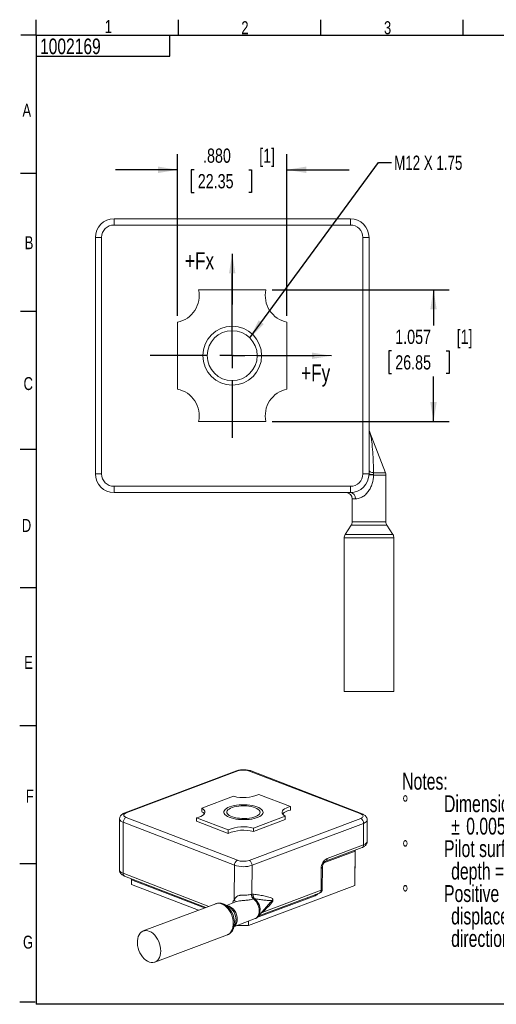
# Model space of a CAD drawing. Header units: inches. Extents: x 0.3 to 10.7, y 0.3 to 8.3.
# Tile 1 of 2: x 0.3 to 4.1, y 0.3 to 8.2. Entities that reach past the tile are written whole.
import ezdxf

# ---------------------------------------------------------------- set-up
doc = ezdxf.new("R2010")
doc.units = ezdxf.units.IN
doc.header["$MEASUREMENT"] = 0
doc.linetypes.add('CENTERX2', pattern=[0.8, 0.5, -0.1, 0.1, -0.1])
for name, color, linetype in [('BORDER', 1, 'Continuous'), ('CENTER', 151, 'CENTERX2'), ('DIMENSIONS', 150, 'Continuous'), ('TEXT', 7, 'Continuous')]:
    doc.layers.add(name, color=color, linetype=linetype)
doc.styles.add('SLDTEXTSTYLE0', font='TXT', dxfattribs={"width": 0.7})
doc.styles.add('SLDTEXTSTYLE1', font='TXT', dxfattribs={"width": 0.75})
doc.dimstyles.new('SLDDIMSTYLE2', dxfattribs={"dimtxt": 0.114583, "dimasz": 0.156, "dimexe": 0, "dimexo": 0.0625, "dimgap": 0.028646, "dimtad": 0, "dimtih": 1, "dimtoh": 1, "dimdec": 3, "dimrnd": 1e-09, "dimzin": 12, "dimdsep": 46, "dimtxsty": 'SLDTEXTSTYLE1', "dimsah": 1, "dimcen": 0.09, "dimadec": 0, "dimazin": 3, "dimtfac": 1, "dimtdec": 3, "dimtofl": 0, "dimtmove": 0, "dimatfit": 3, "dimfxl": 0, "dimfrac": 2, "dimtolj": 1, "dimtzin": 12, "dimarcsym": 0})
doc.dimstyles.new('SLDDIMSTYLE3', dxfattribs={"dimtxt": 0.18, "dimasz": 0.156, "dimexe": 0, "dimexo": 0.0625, "dimgap": 0, "dimtad": 0, "dimtih": 1, "dimtoh": 1, "dimdec": 0, "dimrnd": 1e-09, "dimzin": 0, "dimdsep": 46, "dimtxsty": 'Standard', "dimsah": 1, "dimcen": 0.09, "dimadec": 0, "dimazin": 0, "dimtfac": 0.156, "dimtdec": 0, "dimtofl": 0, "dimtmove": 0, "dimatfit": 3, "dimfxl": 0, "dimfrac": 2, "dimtolj": 1, "dimtzin": 0, "dimarcsym": 0})
doc.dimstyles.new('SLDDIMSTYLE5', dxfattribs={"dimtxt": 0.114583, "dimasz": 0.156, "dimexe": 0, "dimexo": 0.0625, "dimgap": 0.028646, "dimtad": 0, "dimtih": 1, "dimtoh": 1, "dimdec": 3, "dimrnd": 1e-09, "dimzin": 4, "dimdsep": 46, "dimtxsty": 'SLDTEXTSTYLE1', "dimsah": 1, "dimcen": 0.09, "dimadec": 0, "dimazin": 1, "dimtfac": 1, "dimtdec": 3, "dimtmove": 0, "dimatfit": 0, "dimfxl": 0, "dimfrac": 2, "dimtolj": 1, "dimtzin": 12, "dimarcsym": 0})

# ---------------------------------------------------------------- blocks, each defined once
blk = doc.blocks.new('SW_NOTE_0')
at = {"layer": 'DIMENSIONS', "color": 0, "attachment_point": 1, "style": 'SLDTEXTSTYLE0'}
for s, insert, char_height in [('Notes:', (0, 0.1746), 0.13542), ('Dimensions are in inch [mm]; all tollerances are', (0.3365, -0.006), 0.135417), ('%%d', (0, -0.006), 0.13542), ('%%p', (0.3937, -0.1865), 0.13542), ('0.005 in [ 0.13 mm] unless otherwise noted.', (0.5148, -0.1865), 0.135417), ('%%d', (0, -0.3671), 0.13542), ('Pilot surfaces: [1]; maximum reccomended pilot', (0.3365, -0.3671), 0.135417), ('depth = 0.030 in [0.76 mm].', (0.3937, -0.5477), 0.135417), ('%%d', (0, -0.7282), 0.13542), ('Positive outputs result when the transducer tip is', (0.3365, -0.7282), 0.135417), ('displaced relative to the transducer base in the', (0.3937, -0.9088), 0.135417), ('directions indicated.', (0.3937, -1.0893), 0.135417)]:
    blk.add_mtext(s, dxfattribs=dict(at, insert=insert, char_height=char_height))
blk = doc.blocks.new('_D_7')
at = {"layer": 'DIMENSIONS'}
for p, q in [((1.5276, 5.8694), (1.5276, 7.1685)), ((2.4076, 5.8694), (2.4076, 7.1685)), ((1.5276, 7.0435), (1.0276, 7.0435)), ((1.6615, 7.0435), (1.6383, 7.0435)), ((1.6383, 7.0435), (1.6383, 6.8614)), ((2.1005, 7.0435), (2.1237, 7.0435)), ((2.1237, 7.0435), (2.1237, 6.8614)), ((2.4076, 7.0435), (2.9076, 7.0435)), ((1.6383, 6.8614), (1.6615, 6.8614)), ((2.1237, 6.8614), (2.1005, 6.8614))]:
    blk.add_line(p, q, dxfattribs=at)
for points in [[(1.5276, 7.0435), (1.3716, 7.0695), (1.3716, 7.0175)], [(2.4076, 7.0435), (2.5636, 7.0175), (2.5636, 7.0695)]]:
    blk.add_solid(points, dxfattribs=at)
at = {"layer": 'DIMENSIONS', "char_height": 0.11458, "attachment_point": 1, "style": 'SLDTEXTSTYLE1'}
for s, insert in [('.880', (1.7329, 7.2144)), ('[1]', (2.1841, 7.2144)), ('22.35', (1.6906, 7.0091))]:
    blk.add_mtext(s, dxfattribs=dict(at, insert=insert))
blk = doc.blocks.new('_D_8')
at = {"layer": 'DIMENSIONS'}
for p, q in [((2.2881, 6.0783), (3.7108, 6.0783)), ((3.5858, 6.0783), (3.5858, 5.7928)), ((3.2492, 5.5875), (3.226, 5.5875)), ((3.226, 5.5875), (3.226, 5.4055)), ((3.6882, 5.5875), (3.7114, 5.5875)), ((3.7114, 5.5875), (3.7114, 5.4055)), ((3.226, 5.4055), (3.2492, 5.4055)), ((3.5858, 5.0213), (3.5858, 5.3822)), ((3.7114, 5.4055), (3.6882, 5.4055)), ((2.2881, 5.0213), (3.7108, 5.0213))]:
    blk.add_line(p, q, dxfattribs=at)
for points in [[(3.5858, 6.0783), (3.5598, 5.9223), (3.6118, 5.9223)], [(3.5858, 5.0213), (3.6118, 5.1773), (3.5598, 5.1773)]]:
    blk.add_solid(points, dxfattribs=at)
at = {"layer": 'DIMENSIONS', "char_height": 0.11458, "attachment_point": 1, "style": 'SLDTEXTSTYLE1'}
for s, insert in [('1.057', (3.2783, 5.7585)), ('[1]', (3.7718, 5.7585)), ('26.85', (3.2783, 5.5532))]:
    blk.add_mtext(s, dxfattribs=dict(at, insert=insert))
blk = doc.blocks.new('SW_CENTERMARKSYMBOL_5')
at = {"layer": 'CENTER', "color": 0}
for p, q in [((0, 0.2), (0, 0.66)), ((0, 0), (0, 0.1)), ((-0.2, 0), (-0.66, 0)), ((0, 0), (-0.1, 0)), ((0, 0), (0, -0.1)), ((0, 0), (0.1, 0)), ((0.2, 0), (0.66, 0)), ((0, -0.2), (0, -0.66))]:
    blk.add_line(p, q, dxfattribs=at)

msp = doc.modelspace()

# ---------------------------------------------------------------- linework, layer by layer
at = {"color": 1, "linetype": 'Continuous', "lineweight": 15}
for p, q in [((1.0176, 6.6498), (1.0176, 6.5998)), ((1.0176, 6.6498), (2.9176, 6.6498)), ((2.9176, 6.5998), (2.9176, 6.6498)), ((2.9176, 6.5998), (1.0176, 6.5998)), ((0.8676, 6.4998), (0.9176, 6.4998)), ((0.8676, 4.5998), (0.8676, 6.4998)), ((0.9176, 6.4998), (0.9176, 4.5998)), ((3.0176, 4.5998), (3.0176, 6.4998)), ((3.0176, 6.4998), (3.0676, 6.4998)), ((3.0676, 6.4998), (3.0676, 4.5998)), ((2.2381, 6.0783), (1.697, 6.0783)), ((1.5276, 5.2802), (1.5276, 5.8194)), ((2.4076, 5.8194), (2.4076, 5.2802)), ((1.697, 5.0213), (2.2381, 5.0213)), ((3.1992, 4.6085), (3.0709, 4.9411)), ((0.8676, 4.5998), (0.9176, 4.5998)), ((3.0176, 4.5998), (3.0676, 4.5998)), ((3.2026, 4.2146), (3.2026, 4.5905)), ((1.0176, 4.4998), (2.9176, 4.4998)), ((1.0176, 4.4498), (1.0176, 4.4998)), ((2.9176, 4.4498), (1.0176, 4.4498)), ((2.9176, 4.4998), (2.9176, 4.4498)), ((2.9326, 4.3998), (2.9326, 4.2146)), ((2.9245, 4.1874), (2.8757, 4.1122)), ((3.2595, 4.1122), (3.2107, 4.1874)), ((2.8676, 4.085), (2.8676, 2.8498)), ((3.2676, 2.8498), (3.2676, 4.085)), ((3.2676, 2.8498), (2.8676, 2.8498)), ((2.0007, 2.2126), (1.1034, 1.8755)), ((2.0125, 2.2122), (1.1152, 1.8751)), ((3.0008, 1.8667), (2.1068, 2.2118)), ((3.0127, 1.867), (2.1187, 2.2121)), ((1.7237, 1.9128), (1.9784, 2.0085)), ((2.435, 1.9254), (2.1804, 2.0236)), ((1.7236, 1.8851), (1.7237, 1.9128)), ((2.4349, 1.8976), (2.435, 1.9254)), ((1.0622, 1.8266), (1.0604, 1.4167)), ((1.1151, 1.8392), (2.0091, 1.4942)), ((1.6811, 1.8084), (1.6812, 1.8361)), ((1.6812, 1.8361), (1.9358, 1.7378)), ((2.1034, 1.4938), (3.0007, 1.8308)), ((2.3923, 1.8209), (2.1377, 1.7253)), ((2.3924, 1.8487), (2.1378, 1.753)), ((2.3923, 1.8209), (2.3924, 1.8487)), ((1.0895, 1.3896), (1.0913, 1.7995)), ((1.9854, 1.4545), (1.0913, 1.7995)), ((1.9357, 1.7101), (1.6811, 1.8084)), ((3.0241, 1.7909), (2.1268, 1.4539)), ((2.1378, 1.753), (2.1377, 1.7253)), ((3.0233, 1.6183), (3.0241, 1.7909)), ((3.0527, 1.6451), (3.0535, 1.8177)), ((1.9358, 1.7378), (1.9357, 1.7101)), ((2.7187, 1.4862), (3.0115, 1.5962)), ((2.7305, 1.5084), (3.0233, 1.6183)), ((2.9557, 1.5672), (2.9545, 1.2929)), ((2.9557, 1.5681), (2.9546, 1.3263)), ((1.9842, 1.1791), (1.9854, 1.4545)), ((2.1258, 1.2213), (2.1268, 1.4539)), ((2.6822, 1.2533), (2.683, 1.429)), ((2.692, 1.2622), (2.6928, 1.4379)), ((1.1011, 1.3674), (1.7549, 1.1151)), ((1.1567, 1.3379), (1.1566, 1.3009)), ((1.1566, 1.3009), (1.6957, 1.0928)), ((2.0978, 0.9711), (2.9545, 1.2929)), ((2.9545, 1.2929), (2.9546, 1.3263)), ((2.1803, 1.047), (2.6704, 1.2312)), ((2.2079, 1.0751), (2.6822, 1.2533)), ((1.8353, 1.1452), (1.2519, 0.9261)), ((1.9355, 1.1248), (1.9018, 1.1409)), ((1.9018, 1.1409), (1.9034, 1.1401)), ((2.0031, 1.162), (1.9217, 1.1314)), ((2.1764, 1.0426), (2.2756, 1.1566)), ((2.2733, 1.1542), (2.2755, 1.1567)), ((1.9762, 0.9427), (1.991, 0.977)), ((1.985, 0.9629), (2.1525, 1.0258)), ((1.9904, 0.9756), (1.991, 0.977)), ((2.009, 0.9719), (2.0101, 0.9715)), ((2.0101, 0.9724), (2.0101, 0.9715)), ((2.0101, 0.9715), (2.0978, 0.9711)), ((2.098, 1.0053), (2.0978, 0.9711)), ((1.3457, 0.6765), (1.929, 0.8956)), ((1.9779, 0.9467), (1.9762, 0.9427))]:
    msp.add_line(p, q, dxfattribs=at)
at = {"color": 8, "linetype": 'Continuous', "lineweight": 15}
for p, q in [((3.2026, 4.5905), (3.1039, 4.5905)), ((3.1045, 4.6085), (3.1992, 4.6085)), ((2.9581, 4.3998), (2.9326, 4.3998)), ((2.9326, 4.2146), (3.2026, 4.2146)), ((3.2107, 4.1874), (2.9245, 4.1874)), ((3.2676, 4.085), (2.8676, 4.085)), ((2.8757, 4.1122), (3.2595, 4.1122)), ((2.9557, 1.5672), (2.7043, 1.4728)), ((1.0895, 1.3896), (1.7782, 1.1238)), ((1.7444, 1.1111), (1.1567, 1.3379)), ((2.6349, 1.2098), (2.1665, 1.0338)), ((2.2079, 1.0751), (2.201, 1.0708)), ((2.2071, 1.0778), (2.2079, 1.0751))]:
    msp.add_line(p, q, dxfattribs=at)
at = {"color": 1, "linetype": 'Continuous', "lineweight": 15, "flags": 128}
for points in [[(3.0676, 4.6265), (3.0683, 4.6234), (3.0702, 4.6205), (3.0735, 4.6177), (3.0779, 4.6151), (3.0833, 4.6129), (3.0897, 4.611), (3.0968, 4.6095), (3.1045, 4.6085)], [(1.7237, 1.9128), (1.7349, 1.9051), (1.7428, 1.8969), (1.7471, 1.8883), (1.7478, 1.8795), (1.7449, 1.8709), (1.7384, 1.8625), (1.7285, 1.8547), (1.7154, 1.8475), (1.6995, 1.8413), (1.6812, 1.8361)], [(2.1529, 1.9163), (2.1374, 1.9215), (2.12, 1.9257), (2.1011, 1.9288), (2.0813, 1.9308), (2.0609, 1.9317), (2.0404, 1.9313), (2.0204, 1.9298), (2.0012, 1.9271), (1.9834, 1.9233), (1.9673, 1.9185), (1.9533, 1.9129), (1.9419, 1.9064), (1.9331, 1.8994), (1.9272, 1.892), (1.9245, 1.8842), (1.9248, 1.8764), (1.9283, 1.8687), (1.9348, 1.8613), (1.9442, 1.8543), (1.9563, 1.848), (1.9708, 1.8424), (1.9873, 1.8377), (2.0054, 1.8341), (2.0249, 1.8315), (2.045, 1.83), (2.0655, 1.8298), (2.0858, 1.8308), (2.1055, 1.8329), (2.1241, 1.8361), (2.1411, 1.8404), (2.1561, 1.8457), (2.1689, 1.8517), (2.1791, 1.8585), (2.1864, 1.8657), (2.1907, 1.8733), (2.1919, 1.8811), (2.19, 1.8889), (2.185, 1.8965), (2.177, 1.9037), (2.1662, 1.9104), (2.1529, 1.9163)], [(2.3924, 1.8487), (2.3813, 1.8563), (2.3734, 1.8646), (2.3691, 1.8732), (2.3683, 1.8819), (2.3713, 1.8906), (2.3778, 1.8989), (2.3877, 1.9068), (2.4008, 1.9139), (2.4167, 1.9202), (2.435, 1.9254)], [(1.1152, 1.8751), (1.1069, 1.8713), (1.1008, 1.867), (1.0969, 1.8622), (1.0956, 1.8573), (1.0969, 1.8523), (1.1007, 1.8475), (1.1068, 1.8431), (1.1151, 1.8392)], [(3.0007, 1.8308), (3.009, 1.8347), (3.0152, 1.839), (3.019, 1.8438), (3.0203, 1.8487), (3.019, 1.8537), (3.0153, 1.8584), (3.0091, 1.8629), (3.0008, 1.8667)], [(1.3929, 0.765), (1.3919, 0.7842), (1.3887, 0.8039), (1.3834, 0.8234), (1.3761, 0.8425), (1.367, 0.8606), (1.3563, 0.8773), (1.3443, 0.8922), (1.3312, 0.905), (1.3173, 0.9154), (1.303, 0.9231), (1.2886, 0.9279), (1.2744, 0.9298), (1.2608, 0.9286), (1.2481, 0.9245), (1.2366, 0.9175), (1.2266, 0.9077), (1.2182, 0.8955), (1.2118, 0.8811), (1.2073, 0.8647), (1.205, 0.8469), (1.205, 0.8281), (1.2071, 0.8086), (1.2113, 0.7889), (1.2177, 0.7695), (1.2259, 0.7509), (1.2358, 0.7334), (1.2472, 0.7175), (1.2598, 0.7036), (1.2734, 0.692), (1.2875, 0.683), (1.3019, 0.6767), (1.3162, 0.6733), (1.3301, 0.673), (1.3433, 0.6756), (1.3555, 0.6812), (1.3663, 0.6896), (1.3755, 0.7007), (1.3829, 0.714), (1.3884, 0.7295), (1.3918, 0.7466), (1.3929, 0.765)]]:
    msp.add_lwpolyline(points, dxfattribs=at)
at = {"color": 7, "linetype": 'Continuous', "lineweight": 0, "flags": 128}
msp.add_lwpolyline([(1.9469, 1.9236), (1.9635, 1.929), (1.982, 1.9335), (2.0019, 1.937), (2.0229, 1.9393), (2.0446, 1.9405), (2.0666, 1.9406), (2.0884, 1.9395), (2.1096, 1.9372), (2.1298, 1.9338), (2.1486, 1.9294), (2.1657, 1.9241), (2.1806, 1.9179), (2.1932, 1.911), (2.2032, 1.9035), (2.2103, 1.8956), (2.2144, 1.8873), (2.2155, 1.879), (2.2136, 1.8707), (2.2086, 1.8625), (2.2007, 1.8547), (2.19, 1.8475), (2.1767, 1.8409), (2.1612, 1.835), (2.1436, 1.8301), (2.1244, 1.8261), (2.1038, 1.8232), (2.0824, 1.8214), (2.0605, 1.8208), (2.0386, 1.8213), (2.017, 1.823), (1.9963, 1.8258), (1.9767, 1.8297), (1.9588, 1.8346), (1.9427, 1.8403), (1.9289, 1.8469), (1.9176, 1.8541), (1.9091, 1.8619), (1.9034, 1.87), (1.9008, 1.8783), (1.9012, 1.8866), (1.9047, 1.8949), (1.9112, 1.9029), (1.9205, 1.9104), (1.9325, 1.9174), (1.9469, 1.9236)], dxfattribs=at)
at = {"color": 8, "linetype": 'Continuous', "lineweight": 15, "flags": 128}
for points in [[(3.0535, 1.8178), (3.0535, 1.8177), (3.0515, 1.8103), (3.0458, 1.8032), (3.0365, 1.7967), (3.0241, 1.7909)], [(3.0233, 1.6183), (3.0358, 1.6241), (3.045, 1.6306), (3.0508, 1.6377), (3.0527, 1.6451), (3.0527, 1.6451)], [(2.6359, 1.2182), (2.6354, 1.2156), (2.6349, 1.2098)], [(2.6822, 1.2533), (2.6864, 1.2552), (2.6895, 1.2574), (2.6914, 1.2597), (2.692, 1.2622), (2.692, 1.2622)], [(1.929, 0.8956), (1.9329, 0.8972), (1.9444, 0.9042), (1.9544, 0.914), (1.9628, 0.9262), (1.9692, 0.9406), (1.9737, 0.957), (1.9759, 0.9748), (1.976, 0.9936), (1.9739, 1.0131), (1.9696, 1.0328), (1.9633, 1.0522), (1.9551, 1.0708), (1.9452, 1.0883), (1.9338, 1.1042), (1.9211, 1.1181), (1.9076, 1.1297), (1.8935, 1.1387), (1.8791, 1.145), (1.8648, 1.1484), (1.8509, 1.1487), (1.8377, 1.1461), (1.8353, 1.1452)], [(2.1525, 1.0258), (2.1588, 1.0289), (2.1676, 1.0359), (2.1747, 1.0455), (2.18, 1.0572), (2.1833, 1.0708), (2.1844, 1.0857), (2.1834, 1.1015), (2.1802, 1.1175), (2.175, 1.1333), (2.1679, 1.1483), (2.1593, 1.162), (2.1493, 1.1739), (2.1383, 1.1837)]]:
    msp.add_lwpolyline(points, dxfattribs=at)
at = {"color": 7, "linetype": 'Continuous', "lineweight": 0}
msp.add_circle((1.9676, 5.5498), 0.2362, dxfattribs=at)
at = {"color": 1, "linetype": 'Continuous', "lineweight": 15}
msp.add_circle((1.9676, 5.5498), 0.2008, dxfattribs=at)
for centre, radius, start, end in [((1.0176, 6.4998), 0.15, 90, 180), ((2.9176, 6.4998), 0.15, 0, 90), ((1.0176, 6.4998), 0.1, 90, 180), ((2.9176, 6.4998), 0.1, 0, 90), ((1.4856, 6.0318), 0.2165, 281.18604, 12.40266), ((2.4496, 6.0318), 0.2165, 167.59734, 258.81396), ((1.4856, 5.0678), 0.2165, 347.59734, 78.81396), ((2.4496, 5.0678), 0.2165, 101.18604, 192.40266), ((3.1176, 4.9591), 0.05, 180, 201.09234), ((1.0176, 4.5998), 0.15, 180, 270), ((1.0176, 4.5998), 0.1, 180, 270), ((2.9176, 4.5998), 0.1, 270, 0), ((2.9176, 4.5998), 0.15, 270, 0), ((3.1254, 5.2149), 0.6248, 264.6742, 268.02783), ((3.0967, 4.6828), 0.088, 250.66507, 274.80643), ((3.1526, 4.5905), 0.05, 0, 21.09234), ((2.8826, 4.3998), 0.05, 0, 90), ((2.9123, 4.4041), 0.046, 354.66099, 83.41004), ((2.8826, 4.2146), 0.05, 326.97613, 0), ((3.2526, 4.2146), 0.05, 180, 213.02387), ((2.9176, 4.085), 0.05, 146.97613, 180), ((3.2176, 4.085), 0.05, 0, 33.02387), ((2.059, 2.0701), 0.1495, 71.37128, 108.11976), ((2.0581, 2.2993), 0.3016, 254.66667, 293.91626), ((1.135, 1.8003), 0.0437, 117.14442, 181.07123), ((1.6991, 1.8364), 0.0545, 35.75661, 63.22362), ((2.4482, 1.7959), 0.1026, 97.47517, 137.31588), ((2.9804, 1.7921), 0.0437, 358.42388, 62.33752), ((2.0581, 1.4622), 0.3016, 74.66667, 113.91626), ((2.0579, 1.4344), 0.3016, 74.66667, 113.91626), ((2.7704, 1.4306), 0.0874, 117.14442, 181.07123), ((2.029, 1.4553), 0.0437, 117.14442, 181.07123), ((2.057, 1.6671), 0.2243, 251.37128, 288.11976), ((2.0569, 1.6359), 0.1495, 251.37128, 288.11976), ((2.0831, 1.4551), 0.0437, 358.42388, 62.33752), ((2.1707, 1.2195), 0.0484, 179.01574, 227.91387), ((2.1698, 1.2175), 0.0442, 175.04409, 228.70527), ((2.1732, 1.2103), 0.0367, 161.52125, 224.75595), ((2.6587, 1.2624), 0.0333, 290.58922, 359.74859), ((2.3027, 1.1533), 0.0235, 109.11341, 128.42971)]:
    msp.add_arc(centre, radius, start, end, dxfattribs=at)
at = {"color": 8, "linetype": 'Continuous', "lineweight": 15}
for centre, radius, start, end in [((2.0061, 2.1971), 0.0164, 66.92015, 109.38616), ((2.1131, 2.1966), 0.0164, 70.10008, 112.56502), ((1.0982, 1.8362), 0.0373, 194.9978, 259.42284), ((1.1088, 1.8601), 0.0164, 66.92068, 109.37003), ((3.0071, 1.8516), 0.0164, 70.13017, 112.56402), ((3.0016, 1.6157), 0.0219, 296.9839, 6.84934), ((2.7086, 1.5058), 0.022, 298.09051, 6.73862), ((2.6808, 1.4413), 0.0125, 280.14606, 344.07663), ((1.0963, 1.4262), 0.0372, 194.84951, 259.4522), ((1.1112, 1.3868), 0.0219, 172.65299, 242.5107), ((2.6114, 1.2672), 0.062, 292.32177, 319.11814), ((2.6605, 1.2507), 0.0219, 296.9839, 6.84934), ((1.817, 0.9958), 0.1682, 343.0427, 59.07426), ((1.9026, 1.0278), 0.1046, 355.14289, 78.0609), ((1.8722, 1.0162), 0.1257, 358.3515, 59.73993), ((2.0593, 1.1282), 0.0908, 145.88675, 166.10847), ((1.9636, 1.1614), 0.0272, 351.24161, 40.81679), ((2.0846, 1.0975), 0.1071, 329.64022, 54.30858), ((2.2543, 1.1872), 0.0372, 304.82779, 335.33571), ((1.941, 1.0139), 0.0661, 313.04932, 4.34885), ((1.9082, 1.0113), 0.0896, 337.54043, 0.85898)]:
    msp.add_arc(centre, radius, start, end, dxfattribs=at)
at = {"color": 1, "linetype": 'Continuous', "lineweight": 15}
for centre, major_axis, ratio, start_param, end_param in [((2.989, 1.5618), (0.0288, -0.0201), 0.833973, 3.374926, 3.663509), ((1.1234, 1.3328), (0.029, 0.0198), 0.834022, 5.761671, 6.049953)]:
    msp.add_ellipse(centre, major_axis=major_axis, ratio=ratio, start_param=start_param, end_param=end_param, dxfattribs=at)
for points, knots in [([(3.0709, 4.9411), (3.0709, 4.9411), (3.071, 4.9409), (3.0711, 4.9407), (3.0711, 4.9406), (3.0712, 4.9403), (3.0713, 4.9401), (3.0715, 4.9395), (3.0717, 4.939), (3.0721, 4.9377), (3.0724, 4.9369), (3.0733, 4.9343), (3.0738, 4.9325), (3.0754, 4.9273), (3.0764, 4.9239), (3.0792, 4.9135), (3.0808, 4.9065), (3.0851, 4.8858), (3.0873, 4.8719), (3.0928, 4.8305), (3.0952, 4.8027), (3.0991, 4.7473), (3.1005, 4.7195), (3.1028, 4.664), (3.1037, 4.6363), (3.1045, 4.6085)], [0, 0, 0, 0, 0.000977, 0.000977, 0.001953, 0.001953, 0.003906, 0.003906, 0.007813, 0.007813, 0.015625, 0.015625, 0.03125, 0.03125, 0.0625, 0.0625, 0.125, 0.125, 0.25, 0.25, 0.5, 0.5, 0.75, 0.75, 1, 1, 1, 1]), ([(3.1039, 4.5905), (3.1031, 4.5669), (3.0993, 4.5436), (3.0889, 4.5101), (3.0846, 4.4991), (3.0743, 4.4781), (3.0684, 4.468), (3.0545, 4.449), (3.0467, 4.4402), (3.0338, 4.4286), (3.0292, 4.425), (3.02, 4.4185), (3.0153, 4.4156), (3.0057, 4.4106), (3.0008, 4.4084), (2.9913, 4.4049), (2.9866, 4.4035), (2.9733, 4.4005), (2.965, 4.3998), (2.9581, 4.3998)], [0, 0, 0, 0, 0.25, 0.25, 0.375, 0.375, 0.5, 0.5, 0.625, 0.625, 0.6875, 0.6875, 0.75, 0.75, 0.8125, 0.8125, 0.875, 0.875, 1, 1, 1, 1]), ([(2.1187, 2.2121), (2.1163, 2.2129), (2.1092, 2.2155), (2.0966, 2.2186), (2.0808, 2.221), (2.0647, 2.2221), (2.0487, 2.2219), (2.0329, 2.2205), (2.0178, 2.2179), (2.0073, 2.215), (2.0018, 2.213), (2.0007, 2.2126)], [0, 0, 0, 0, 0.070261, 0.204748, 0.334442, 0.461038, 0.586501, 0.71245, 0.840255, 0.967453, 1, 1, 1, 1]), ([(1.1034, 1.8755), (1.101, 1.8745), (1.0943, 1.8719), (1.085, 1.8666), (1.076, 1.8592), (1.0691, 1.8508), (1.0645, 1.8414), (1.0622, 1.833), (1.0624, 1.828), (1.0625, 1.8264)], [0, 0, 0, 0, 0.11255, 0.312398, 0.483887, 0.639697, 0.788219, 0.933796, 1, 1, 1, 1]), ([(3.0531, 1.8179), (3.0532, 1.8201), (3.0533, 1.8258), (3.0505, 1.8346), (3.0457, 1.8435), (3.0391, 1.8513), (3.0307, 1.8581), (3.0219, 1.8632), (3.0154, 1.8659), (3.0127, 1.867)], [0, 0, 0, 0, 0.091849, 0.240886, 0.385739, 0.533828, 0.693253, 0.873179, 1, 1, 1, 1]), ([(3.0115, 1.5962), (3.0139, 1.5972), (3.0206, 1.5999), (3.0299, 1.6051), (3.0389, 1.6125), (3.0458, 1.6209), (3.0504, 1.6303), (3.0527, 1.6386), (3.0525, 1.6436), (3.0524, 1.6451)], [0, 0, 0, 0, 0.112926, 0.313443, 0.485505, 0.641836, 0.790855, 0.936918, 1, 1, 1, 1]), ([(2.6928, 1.4379), (2.6929, 1.4392), (2.693, 1.4432), (2.6942, 1.4507), (2.6971, 1.4599), (2.7012, 1.4687), (2.7063, 1.4762), (2.7116, 1.4818), (2.7161, 1.4851), (2.7179, 1.4859), (2.7187, 1.4862)], [0, 0, 0, 0, 0.06761, 0.203512, 0.341808, 0.481389, 0.620015, 0.755985, 0.889472, 1, 1, 1, 1]), ([(1.0607, 1.4167), (1.0607, 1.4145), (1.0605, 1.4087), (1.0633, 1.3998), (1.0682, 1.3909), (1.0748, 1.3831), (1.0831, 1.3763), (1.092, 1.3712), (1.0985, 1.3685), (1.1011, 1.3674)], [0, 0, 0, 0, 0.094846, 0.243391, 0.387766, 0.535366, 0.694265, 0.873597, 1, 1, 1, 1]), ([(1.9842, 1.1791), (1.9866, 1.184), (1.9895, 1.1886), (1.9966, 1.1967), (2.0007, 1.2003), (2.0107, 1.2064), (2.0163, 1.2088), (2.0257, 1.2114), (2.029, 1.2122), (2.0358, 1.2133), (2.0393, 1.2138), (2.0498, 1.2147), (2.0571, 1.2149), (2.0714, 1.2152), (2.0785, 1.2151), (2.0922, 1.2155), (2.0987, 1.2159), (2.1112, 1.2175), (2.117, 1.2187), (2.1224, 1.2204)], [0, 0, 0, 0, 0.125, 0.125, 0.25, 0.25, 0.375, 0.375, 0.4375, 0.4375, 0.5, 0.5, 0.625, 0.625, 0.75, 0.75, 0.875, 0.875, 1, 1, 1, 1]), ([(2.1383, 1.222), (2.1522, 1.2199), (2.166, 1.2178), (2.1936, 1.2133), (2.2074, 1.211), (2.228, 1.2071), (2.2348, 1.2058), (2.2484, 1.2028), (2.2551, 1.2012), (2.2685, 1.1973), (2.2751, 1.1952), (2.2844, 1.1906), (2.2874, 1.1888), (2.2913, 1.1851), (2.2925, 1.1837), (2.2944, 1.1801), (2.295, 1.178), (2.295, 1.1755)], [0, 0, 0, 0, 0.25, 0.25, 0.5, 0.5, 0.625, 0.625, 0.75, 0.75, 0.875, 0.875, 0.9375, 0.9375, 0.96875, 0.96875, 1, 1, 1, 1]), ([(1.9036, 1.1396), (1.9008, 1.1411), (1.8929, 1.1452), (1.8798, 1.1487), (1.8644, 1.1506), (1.8496, 1.1494), (1.8396, 1.1474), (1.8351, 1.1452), (1.835, 1.1451)], [0, 0, 0, 0, 0.130273, 0.363464, 0.567047, 0.785867, 0.998213, 1, 1, 1, 1]), ([(2.288, 1.1717), (2.288, 1.1718), (2.288, 1.1718), (2.2879, 1.1718), (2.2879, 1.1718), (2.2878, 1.1718), (2.2877, 1.1717), (2.2876, 1.1717), (2.2874, 1.1716), (2.287, 1.1715), (2.2867, 1.1714), (2.2859, 1.1712), (2.2854, 1.1711), (2.2837, 1.1707), (2.2825, 1.1705), (2.2789, 1.1701), (2.2764, 1.1701), (2.2686, 1.1701), (2.2631, 1.1705), (2.2462, 1.1719), (2.2343, 1.1733), (2.2099, 1.1763), (2.1975, 1.1779), (2.1725, 1.1812), (2.1598, 1.1828), (2.1471, 1.1845)], [0, 0, 0, 0, 0.000977, 0.000977, 0.001953, 0.001953, 0.003906, 0.003906, 0.007813, 0.007813, 0.015625, 0.015625, 0.03125, 0.03125, 0.0625, 0.0625, 0.125, 0.125, 0.25, 0.25, 0.5, 0.5, 0.75, 0.75, 1, 1, 1, 1]), ([(2.295, 1.1755), (2.295, 1.1726), (2.2941, 1.1696), (2.2917, 1.1639), (2.2902, 1.1613), (2.2854, 1.1538), (2.2818, 1.1492), (2.2707, 1.1361), (2.263, 1.1282), (2.2475, 1.1125), (2.2396, 1.1049), (2.2238, 1.0899), (2.2159, 1.0825), (2.2079, 1.0751)], [0, 0, 0, 0, 0.0625, 0.0625, 0.125, 0.125, 0.25, 0.25, 0.5, 0.5, 0.75, 0.75, 1, 1, 1, 1]), ([(2.1522, 1.026), (2.1551, 1.0271), (2.1618, 1.0297), (2.1703, 1.0359), (2.1751, 1.0414), (2.1771, 1.0437)], [0, 0, 0, 0, 0.295881, 0.698, 1, 1, 1, 1]), ([(1.9291, 0.896), (1.9318, 0.8969), (1.939, 0.8996), (1.9494, 0.9066), (1.9602, 0.9165), (1.9691, 0.9285), (1.975, 0.9389), (1.9773, 0.9457), (1.9779, 0.9474)], [0, 0, 0, 0, 0.119151, 0.319041, 0.518659, 0.721059, 0.928522, 1, 1, 1, 1])]:
    msp.add_open_spline(points, degree=3, knots=knots, dxfattribs=at)
for points in [[(3.1041, 4.5951), (3.1041, 4.5936), (3.104, 4.592), (3.1039, 4.5905)], [(3.1045, 4.6085), (3.1043, 4.6042), (3.1042, 4.5997), (3.1041, 4.5951)], [(2.1224, 1.2204), (2.1235, 1.2207), (2.1247, 1.221), (2.1258, 1.2213)], [(2.1258, 1.2213), (2.1301, 1.2224), (2.1343, 1.2226), (2.1383, 1.222)], [(2.1406, 1.1843), (2.1399, 1.1841), (2.1391, 1.1839), (2.1383, 1.1837)], [(2.1471, 1.1845), (2.145, 1.1849), (2.1428, 1.1848), (2.1406, 1.1843)]]:
    msp.add_open_spline(points, degree=3, dxfattribs=at)
at = {"color": 8, "linetype": 'Continuous', "lineweight": 15}
msp.add_open_spline([(2.1383, 1.1837), (2.1325, 1.1819), (2.1165, 1.1771), (2.0883, 1.1733), (2.056, 1.171), (2.0281, 1.1685), (2.011, 1.1649), (2.0038, 1.1623), (2.0031, 1.162)], degree=3, knots=[0, 0, 0, 0, 0.154746, 0.424642, 0.640175, 0.822736, 0.981613, 1, 1, 1, 1], dxfattribs=at)
at = {"layer": 'BORDER'}
for p, q in [((0.3914, 8.1248), (0.3914, 8.2498)), ((1.5358, 8.1248), (1.5358, 8.2498)), ((2.6803, 8.1248), (2.6803, 8.2498)), ((3.8247, 8.1248), (3.8247, 8.2498)), ((0.3914, 8.1248), (0.2664, 8.1248)), ((0.3914, 8.1248), (10.6914, 8.1248)), ((0.3914, 8.1248), (0.3914, 0.3369)), ((1.467, 7.9562), (1.467, 8.1248)), ((0.3914, 7.9562), (1.467, 7.9562)), ((0.3903, 7.0148), (0.2653, 7.0148)), ((0.3891, 5.9048), (0.2641, 5.9048)), ((0.388, 4.7948), (0.263, 4.7948)), ((0.3869, 3.6848), (0.2619, 3.6848)), ((0.3857, 2.5748), (0.2607, 2.5748)), ((0.3846, 1.4648), (0.2596, 1.4648)), ((0.3835, 0.3548), (0.2585, 0.3548)), ((10.6914, 0.3369), (0.3914, 0.3369))]:
    msp.add_line(p, q, dxfattribs=at)

# ---------------------------------------------------------------- block references
at = {"layer": 'CENTER'}
msp.add_blockref('SW_CENTERMARKSYMBOL_5', (1.9676, 5.5498), dxfattribs=at)
at = {"layer": 'DIMENSIONS'}
msp.add_blockref('SW_NOTE_0', (3.334, 2.0228), dxfattribs=at)

# ---------------------------------------------------------------- texts
at = {"layer": 'DIMENSIONS', "attachment_point": 1}
for s, insert, char_height, style in [('M12 X 1.75', (3.2696, 7.1574), 0.11458, 'SLDTEXTSTYLE0'), ('+Fx', (1.5876, 6.3813), 0.1378, 'SLDTEXTSTYLE1'), ('+Fy', (2.5211, 5.4802), 0.1378, 'SLDTEXTSTYLE1')]:
    msp.add_mtext(s, dxfattribs=dict(at, insert=insert, char_height=char_height, style=style))
at = {"layer": 'TEXT', "char_height": 0.1042, "attachment_point": 1, "style": 'SLDTEXTSTYLE1'}
for s, insert in [('1', (0.9425, 8.2465)), ('2', (2.0405, 8.2375)), ('3', (3.1876, 8.2375)), ('A', (0.2807, 7.5737)), ('B', (0.299, 6.5093)), ('C', (0.2895, 5.3775)), ('D', (0.2756, 4.2372)), ('E', (0.2943, 3.1364)), ('F', (0.3083, 2.0622)), ('G', (0.285, 0.8886))]:
    msp.add_mtext(s, dxfattribs=dict(at, insert=insert))
at = {"layer": 'TEXT', "color": 1, "insert": (0.4221, 8.0984), "char_height": 0.125, "attachment_point": 1, "style": 'SLDTEXTSTYLE1'}
msp.add_mtext('1002169', dxfattribs=at)

# ---------------------------------------------------------------- dimensions: what is measured, and where the dimension line sits
at = {"layer": 'DIMENSIONS'}
dim = msp.add_linear_dim(base=(2.4076, 7.0435), p1=(1.5276, 5.8194), p2=(2.4076, 5.8194), text='<> [1]', dimstyle='SLDDIMSTYLE5', dxfattribs=at)
dim.commit()
dim.dimension.update_dxf_attribs({"geometry": '_D_7', "text_midpoint": (1.9981, 7.0435), "dimtype": 160})
dim = msp.add_linear_dim(base=(3.5858, 5.0213), p1=(2.2381, 6.0783), p2=(2.2381, 5.0213), angle=90, text='<> [1]', dimstyle='SLDDIMSTYLE2', dxfattribs=at)
dim.commit()
dim.dimension.update_dxf_attribs({"geometry": '_D_8', "text_midpoint": (3.5858, 5.5875), "dimtype": 160})

# ---------------------------------------------------------------- leaders
for points in [[(2.1085, 5.6928), (3.1437, 7.1027), (3.2479, 7.1027)], [(1.9678, 6.3668), (1.9644, 5.5504)], [(2.7649, 5.5486), (1.9744, 5.5504)]]:
    msp.add_leader(points, dimstyle='SLDDIMSTYLE3', dxfattribs=at)

doc.saveas('drawing.dxf')
